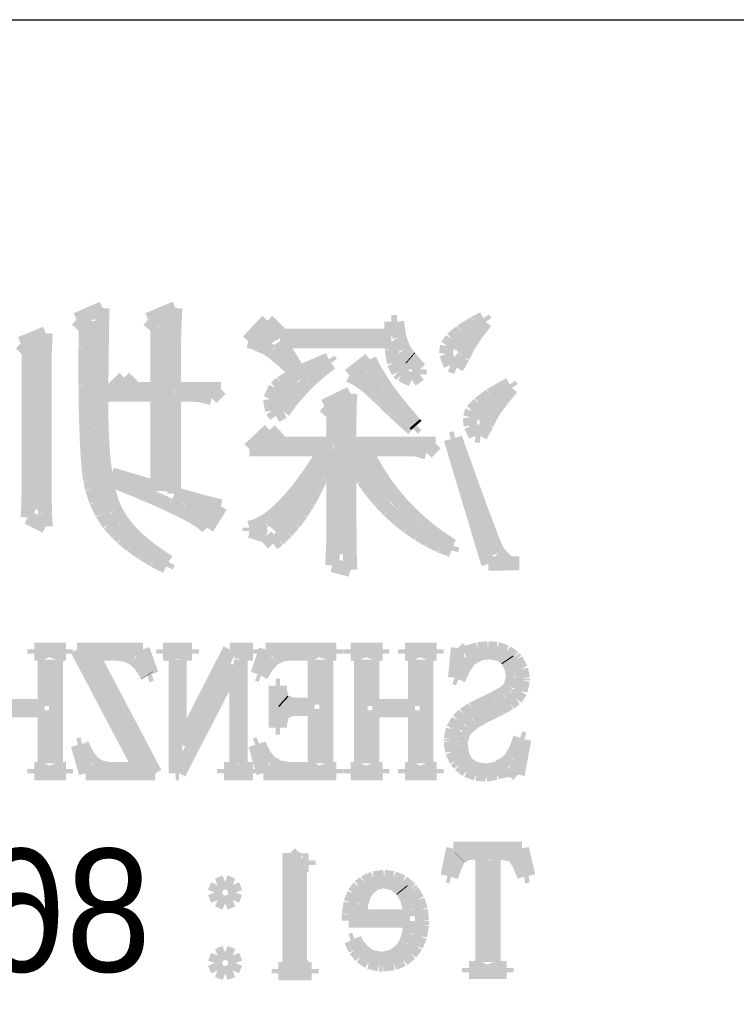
# Model space of a CAD drawing. Extents: x -19 to 391, y -43 to 244.
# Tile 8 of 34: x 7.58 to 12.83, y -34.89 to -27.68. Entities that reach past the tile are written whole.
import ezdxf

# ---------------------------------------------------------------- set-up
doc = ezdxf.new("R2010")
doc.units = 0
doc.layers.add('BOARD_GEOMETRY_SILKSCREEN_B', color=1, linetype='CONTINUOUS')

msp = doc.modelspace()

# ---------------------------------------------------------------- linework, layer by layer
at = {"layer": 'BOARD_GEOMETRY_SILKSCREEN_B'}
msp.add_lwpolyline([(-14.05001, -27.67965), (38.450012, -27.67965), (38.450012, -38.179756)], dxfattribs=at)
for points, const_width in [([(8.18388, -29.792168), (7.992364, -29.875988)], 0.1016), ([(8.181594, -29.87167), (8.18388, -29.792168)], 0.1016), ([(8.716772, -29.792168), (8.516874, -29.875988)], 0.1016), ([(8.711692, -29.911294), (8.716772, -29.792168)], 0.1016), ([(7.992364, -29.875988), (8.058912, -29.934154)], 0.1016), ([(8.121904, -29.886656), (8.099298, -30.668468)], 0.127), ([(8.179308, -29.955998), (8.181594, -29.87167)], 0.1016), ([(8.516874, -29.875988), (8.583676, -29.934154)], 0.1016), ([(8.659114, -29.859986), (8.6233, -31.133288)], 0.127), ([(9.391396, -29.883862), (9.249664, -30.034992)], 0.1016), ([(9.4996, -29.99359), (9.391396, -29.883862)], 0.1016), ([(10.340594, -29.892498), (10.299192, -29.892498)], 0.1016), ([(10.299192, -29.892498), (10.299192, -29.99359)], 0.1016), ([(10.358374, -30.009084), (10.340594, -29.892498)], 0.1016), ([(10.907014, -29.902658), (10.808208, -29.963364)], 0.1016), ([(10.973308, -29.867352), (10.907014, -29.902658)], 0.1016), ([(10.920476, -29.982668), (10.990326, -29.892498)], 0.1016), ([(10.990326, -29.892498), (10.973308, -29.867352)], 0.1016), ([(7.767574, -29.976572), (7.584186, -30.051756)], 0.1016), ([(7.76224, -30.075886), (7.767574, -29.976572)], 0.1016), ([(8.058912, -29.934154), (8.057896, -30.080966)], 0.1016), ([(8.1788, -30.04439), (8.179308, -29.955998)], 0.1016), ([(8.583676, -29.934154), (8.583676, -30.38475)], 0.1016), ([(8.70839, -30.005782), (8.711692, -29.911294)], 0.1016), ([(9.386316, -29.962856), (9.439402, -30.03677)], 0.127), ([(10.808208, -29.963364), (10.741406, -30.018482)], 0.1016), ([(10.84834, -29.985462), (10.776712, -30.103572)], 0.127), ([(7.584186, -30.051756), (7.642606, -30.109668)], 0.1016), ([(7.688834, -30.050994), (7.705598, -31.26867)], 0.127), ([(8.17753, -30.137862), (8.1788, -30.04439)], 0.1016), ([(8.70839, -30.38475), (8.70839, -30.005782)], 0.1016), ([(9.249664, -30.034992), (9.289288, -30.043374)], 0.1016), ([(9.289288, -30.043374), (9.383014, -30.085284)], 0.1016), ([(9.607804, -30.23489), (9.48309, -30.034992)], 0.1016), ([(9.48309, -30.034992), (10.299192, -30.034992)], 0.1016), ([(10.299192, -29.99359), (9.4996, -29.99359)], 0.1016), ([(10.299192, -30.034992), (10.301224, -30.093158)], 0.1016), ([(10.390632, -30.09646), (10.358374, -30.009084)], 0.1016), ([(10.741406, -30.018482), (10.707116, -30.068266)], 0.1016), ([(10.866374, -30.064964), (10.920476, -29.982668)], 0.1016), ([(7.642606, -30.109668), (7.642606, -31.101284)], 0.1016), ([(7.759192, -30.172152), (7.76224, -30.075886)], 0.1016), ([(8.057896, -30.080966), (8.057896, -30.359096)], 0.1016), ([(9.383014, -30.085284), (9.42467, -30.111192)], 0.1016), ([(9.42467, -30.111192), (9.496298, -30.169358)], 0.1016), ([(10.301224, -30.093158), (10.316718, -30.19425)], 0.1016), ([(10.367518, -30.127194), (10.436606, -30.239462)], 0.127), ([(10.436098, -30.155896), (10.390632, -30.09646)], 0.1016), ([(10.707116, -30.068266), (10.698988, -30.127702)], 0.1016), ([(10.829036, -30.137862), (10.866374, -30.064964)], 0.1016), ([(7.759192, -31.109158), (7.759192, -30.172152)], 0.1016), ([(8.176514, -30.236668), (8.17753, -30.137862)], 0.1016), ([(9.496298, -30.169358), (9.582912, -30.251654)], 0.1016), ([(9.840976, -30.168596), (9.758934, -30.202886)], 0.1016), ([(9.777476, -30.255464), (9.85774, -30.193488)], 0.1016), ([(9.85774, -30.193488), (9.840976, -30.168596)], 0.1016), ([(10.140696, -30.168596), (9.99109, -30.285182)], 0.1016), ([(10.169906, -30.230572), (10.140696, -30.168596)], 0.1016), ([(10.316718, -30.19425), (10.348976, -30.259782)], 0.1016), ([(10.44067, -30.15996), (10.436098, -30.155896)], 0.1016), ([(10.508996, -30.23997), (10.44067, -30.15996)], 0.1016), ([(10.698988, -30.127702), (10.732008, -30.209998)], 0.1016), ([(10.777982, -30.22727), (10.823702, -30.151578)], 0.1016), ([(10.823702, -30.151578), (10.829036, -30.137862)], 0.1016), ([(8.175498, -30.341062), (8.176514, -30.236668)], 0.1016), ([(9.645396, -30.253686), (9.555988, -30.300168)], 0.1016), ([(9.582912, -30.251654), (9.607804, -30.23489)], 0.1016), ([(9.758934, -30.202886), (9.645396, -30.253686)], 0.1016), ([(9.704578, -30.318964), (9.777476, -30.255464)], 0.1016), ([(10.11682, -30.255972), (10.17143, -30.359096)], 0.127), ([(10.2108, -30.299152), (10.169906, -30.230572)], 0.1016), ([(10.348976, -30.259782), (10.37209, -30.280356)], 0.1016), ([(10.507218, -30.2768), (10.508996, -30.23997)], 0.1016), ([(10.732008, -30.209998), (10.777982, -30.22727)], 0.1016), ([(8.175498, -30.601158), (8.175498, -30.341062)], 0.1016), ([(8.342122, -30.301692), (8.2169, -30.426152)], 0.1016), ([(8.425434, -30.38475), (8.342122, -30.301692)], 0.1016), ([(9.601962, -30.321758), (9.476232, -30.440884), (9.45388, -30.50667)], 0.127), ([(9.490202, -30.341062), (9.449308, -30.376368)], 0.1016), ([(9.555988, -30.300168), (9.490202, -30.341062)], 0.1016), ([(9.641078, -30.38475), (9.704578, -30.318964)], 0.1016), ([(9.99109, -30.285182), (10.046208, -30.31109)], 0.1016), ([(10.046208, -30.31109), (10.1219, -30.365192)], 0.1016), ([(10.259568, -30.375352), (10.2108, -30.299152)], 0.1016), ([(10.37209, -30.280356), (10.448798, -30.318202)], 0.1016), ([(10.448798, -30.318202), (10.507218, -30.2768)], 0.1016), ([(8.057896, -30.359096), (8.058912, -30.48127)], 0.1016), ([(8.583676, -30.38475), (8.425434, -30.38475)], 0.1016), ([(9.05002, -30.38475), (8.70839, -30.38475)], 0.1016), ([(8.983218, -30.451552), (9.05002, -30.38475)], 0.1016), ([(9.449308, -30.376368), (9.410192, -30.457902)], 0.1016), ([(9.568434, -30.468062), (9.641078, -30.38475)], 0.1016), ([(10.1219, -30.365192), (10.207498, -30.44317)], 0.1016), ([(10.32002, -30.456886), (10.259568, -30.375352)], 0.1016), ([(11.141202, -30.363668), (11.024616, -30.43047)], 0.1016), ([(11.106912, -30.466284), (11.181842, -30.376368)], 0.1016), ([(11.165078, -30.351476), (11.141202, -30.363668)], 0.1016), ([(11.181842, -30.376368), (11.165078, -30.351476)], 0.1016), ([(8.058912, -30.48127), (8.061706, -30.5943)], 0.1016), ([(8.2169, -30.426152), (8.583676, -30.426152)], 0.1016), ([(8.583676, -30.426152), (8.583676, -31.109158)], 0.1016), ([(8.70839, -31.151068), (8.70839, -30.426152)], 0.1016), ([(8.70839, -30.426152), (8.816594, -30.426152)], 0.1016), ([(8.816594, -30.426152), (8.891778, -30.43047)], 0.1016), ([(8.891778, -30.43047), (8.983218, -30.451552)], 0.1016), ([(9.410192, -30.457902), (9.42467, -30.542992)], 0.1016), ([(9.516364, -30.539182), (9.568434, -30.468062)], 0.1016), ([(9.999218, -30.41777), (9.807702, -30.509464)], 0.1016), ([(9.938004, -30.498796), (9.949434, -31.595568)], 0.127), ([(9.9949, -30.492192), (9.999218, -30.41777)], 0.1016), ([(10.207498, -30.44317), (10.245598, -30.48127)], 0.1016), ([(10.245598, -30.48127), (10.318496, -30.551374)], 0.1016), ([(10.390632, -30.543754), (10.32002, -30.456886)], 0.1016), ([(11.019028, -30.496764), (10.94994, -30.6197)], 0.127), ([(11.024616, -30.43047), (10.940288, -30.492192)], 0.1016), ([(11.048492, -30.547056), (11.106912, -30.466284)], 0.1016), ([(9.42467, -30.542992), (9.452864, -30.5816)], 0.1016), ([(9.452864, -30.5816), (9.507982, -30.551374)], 0.1016), ([(9.507982, -30.551374), (9.516364, -30.539182)], 0.1016), ([(9.807702, -30.509464), (9.873996, -30.568392)], 0.1016), ([(9.993122, -30.583886), (9.9949, -30.492192)], 0.1016), ([(10.318496, -30.551374), (10.389616, -30.616652)], 0.1016), ([(10.470896, -30.637988), (10.390632, -30.543754)], 0.1016), ([(10.889996, -30.54477), (10.87374, -30.593284)], 0.1016), ([(10.940288, -30.492192), (10.889996, -30.54477)], 0.1016), ([(11.009122, -30.619192), (11.048492, -30.547056)], 0.1016), ([(8.061706, -30.5943), (8.065008, -30.69717)], 0.1016), ([(8.179308, -30.73146), (8.175498, -30.601158)], 0.1016), ([(9.873996, -30.568392), (9.873996, -30.7848)], 0.1016), ([(9.99109, -30.690566), (9.993122, -30.583886)], 0.1016), ([(10.389616, -30.616652), (10.457434, -30.676596)], 0.1016), ([(10.87374, -30.593284), (10.879074, -30.654498)], 0.1016), ([(10.998708, -30.643068), (11.009122, -30.619192)], 0.1016), ([(8.065008, -30.69717), (8.06831, -30.788356)], 0.1016), ([(8.116316, -30.674056), (8.238236, -31.274258)], 0.127), ([(9.407906, -30.68447), (9.2583, -30.826202)], 0.1016), ([(9.4996, -30.7848), (9.407906, -30.68447)], 0.1016), ([(9.99109, -30.7848), (9.99109, -30.690566)], 0.1016), ([(10.457434, -30.676596), (10.482326, -30.651196)], 0.1016), ([(10.482326, -30.651196), (10.470896, -30.637988)], 0.1016), ([(10.879074, -30.654498), (10.915396, -30.725872)], 0.1016), ([(10.951718, -30.729682), (10.998708, -30.643068)], 0.1016), ([(8.186928, -30.850078), (8.179308, -30.73146)], 0.1016), ([(9.426194, -30.773878), (9.386316, -30.780482)], 0.127), ([(10.767314, -30.743398), (10.73404, -30.75178)], 0.1016), ([(10.73404, -30.75178), (10.73912, -30.76956)], 0.1016), ([(10.73912, -30.76956), (10.785602, -30.926786)], 0.1016), ([(10.824464, -30.902656), (10.767314, -30.743398)], 0.1016), ([(10.915396, -30.725872), (10.951718, -30.729682)], 0.1016), ([(8.06831, -30.788356), (8.07339, -30.86989)], 0.1016), ([(9.2583, -30.826202), (9.816084, -30.826202)], 0.1016), ([(9.873996, -30.7848), (9.4996, -30.7848)], 0.1016), ([(9.816084, -30.826202), (9.768078, -30.903164)], 0.1016), ([(9.821164, -30.934152), (9.85774, -30.826202)], 0.1016), ([(9.85774, -30.826202), (9.873996, -30.826202)], 0.1016), ([(9.873996, -30.826202), (9.873996, -31.384494)], 0.1016), ([(10.623804, -30.7848), (9.99109, -30.7848)], 0.1016), ([(10.029698, -30.825694), (10.277602, -31.219394)], 0.127), ([(10.154412, -30.914594), (10.107676, -30.826202)], 0.1016), ([(10.107676, -30.826202), (10.473944, -30.826202)], 0.1016), ([(10.473944, -30.826202), (10.557002, -30.851094)], 0.1016), ([(10.557002, -30.851094), (10.623804, -30.7848)], 0.1016), ([(8.07339, -30.86989), (8.078724, -30.941772)], 0.1016), ([(8.198104, -30.958282), (8.186928, -30.850078)], 0.1016), ([(9.768078, -30.903164), (9.695434, -31.011368)], 0.1016), ([(9.99109, -31.174182), (9.99109, -30.884368)], 0.1016), ([(9.99109, -30.884368), (10.037826, -30.966664)], 0.1016), ([(10.204196, -30.998668), (10.154412, -30.914594)], 0.1016), ([(10.875518, -31.04515), (10.824464, -30.902656)], 0.1016), ([(8.078724, -30.941772), (8.085074, -31.00197)], 0.1016), ([(8.21309, -31.054294), (8.198104, -30.958282)], 0.1016), ([(9.781794, -31.035498), (9.821164, -30.934152)], 0.1016), ([(10.037826, -30.966664), (10.092944, -31.051754)], 0.1016), ([(10.785602, -30.926786), (10.828782, -31.070296)], 0.1016), ([(8.085074, -31.00197), (8.092186, -31.05277)], 0.1016), ([(8.092186, -31.05277), (8.100568, -31.092902)], 0.1016), ([(8.230616, -31.138368), (8.21309, -31.054294)], 0.1016), ([(8.250428, -31.00959), (8.2423, -31.050992)], 0.1016), ([(8.2423, -31.050992), (8.283702, -31.067756)], 0.1016), ([(8.583676, -31.109158), (8.250428, -31.00959)], 0.1016), ([(9.695434, -31.011368), (9.625584, -31.106872)], 0.1016), ([(9.738106, -31.12897), (9.781794, -31.035498)], 0.1016), ([(10.092944, -31.051754), (10.151364, -31.132272)], 0.1016), ([(10.258298, -31.080202), (10.204196, -30.998668)], 0.1016), ([(10.921238, -31.171388), (10.875518, -31.04515)], 0.1016), ([(7.64159, -31.12897), (7.639304, -31.222696)], 0.1016), ([(7.642606, -31.101284), (7.64159, -31.12897)], 0.1016), ([(7.760208, -31.195772), (7.759192, -31.109158)], 0.1016), ([(8.100568, -31.092902), (8.105394, -31.115254)], 0.1016), ([(8.105394, -31.115254), (8.13689, -31.211266)], 0.1016), ([(8.283702, -31.067756), (8.43153, -31.127954)], 0.1016), ([(8.43153, -31.127954), (8.560308, -31.183072)], 0.1016), ([(9.712706, -31.084266), (9.416796, -31.397956)], 0.127), ([(9.625584, -31.106872), (9.55802, -31.188152)], 0.1016), ([(9.691116, -31.215584), (9.738106, -31.12897)], 0.1016), ([(10.151364, -31.132272), (10.213594, -31.206186)], 0.1016), ([(10.315702, -31.156402), (10.258298, -31.080202)], 0.1016), ([(10.828782, -31.070296), (10.867136, -31.198058)], 0.1016), ([(7.76224, -31.293562), (7.760208, -31.195772)], 0.1016), ([(8.252206, -31.211266), (8.230616, -31.138368)], 0.1016), ([(8.560308, -31.183072), (8.670798, -31.232856)], 0.1016), ([(8.800084, -31.177992), (8.70839, -31.151068)], 0.1016), ([(8.89381, -31.204154), (8.800084, -31.177992)], 0.1016), ([(8.988298, -31.228284), (8.89381, -31.204154)], 0.1016), ([(9.55802, -31.188152), (9.492996, -31.257494)], 0.1016), ([(9.992106, -31.296356), (9.99109, -31.174182)], 0.1016), ([(10.213594, -31.206186), (10.278364, -31.274766)], 0.1016), ([(10.37717, -31.2293), (10.315702, -31.156402)], 0.1016), ([(10.867136, -31.198058), (10.90168, -31.312866)], 0.1016), ([(10.960608, -31.280354), (10.921238, -31.171388)], 0.1016), ([(7.639304, -31.222696), (7.634224, -31.325566)], 0.1016), ([(8.13689, -31.211266), (8.1788, -31.297372)], 0.1016), ([(8.277606, -31.272988), (8.252206, -31.211266)], 0.1016), ([(8.283702, -31.284164), (8.277606, -31.272988)], 0.1016), ([(8.670798, -31.232856), (8.763508, -31.278068)], 0.1016), ([(8.763508, -31.278068), (8.837676, -31.316168)], 0.1016), ([(8.965692, -31.304484), (8.784336, -31.23819)], 0.127), ([(8.949944, -31.40075), (9.05002, -31.242254)], 0.1016), ([(9.05002, -31.242254), (8.988298, -31.228284)], 0.1016), ([(9.492996, -31.257494), (9.43102, -31.313374)], 0.1016), ([(9.641078, -31.294578), (9.691116, -31.215584)], 0.1016), ([(10.278364, -31.274766), (10.346944, -31.33725)], 0.1016), ([(10.442702, -31.296356), (10.37717, -31.2293)], 0.1016), ([(7.634224, -31.325566), (7.767574, -31.392368)], 0.1016), ([(7.767574, -31.392368), (7.76224, -31.293562)], 0.1016), ([(8.1788, -31.297372), (8.2296, -31.375096)], 0.1016), ([(8.325104, -31.352998), (8.283702, -31.284164)], 0.1016), ([(8.837676, -31.316168), (8.892794, -31.349696)], 0.1016), ([(8.892794, -31.349696), (8.930386, -31.37789)], 0.1016), ([(9.43102, -31.313374), (9.370568, -31.3563)], 0.1016), ([(9.588246, -31.36646), (9.641078, -31.294578)], 0.1016), ([(9.993122, -31.404052), (9.992106, -31.296356)], 0.1016), ([(10.346944, -31.33725), (10.418826, -31.394654)], 0.1016), ([(10.511536, -31.360872), (10.442702, -31.296356)], 0.1016), ([(10.90168, -31.312866), (10.931398, -31.413196)], 0.1016), ([(10.996168, -31.373064), (10.960608, -31.280354)], 0.1016), ([(8.2296, -31.375096), (8.292084, -31.442152)], 0.1016), ([(8.378444, -31.4198), (8.325104, -31.352998)], 0.1016), ([(8.443976, -31.486094), (8.378444, -31.4198)], 0.1016), ([(8.930386, -31.37789), (8.949944, -31.40075)], 0.1016), ([(9.313164, -31.385256), (9.2583, -31.40075)], 0.1016), ([(9.2583, -31.40075), (9.2583, -31.425896)], 0.1016), ([(9.370568, -31.3563), (9.313164, -31.385256)], 0.1016), ([(9.531604, -31.42996), (9.588246, -31.36646)], 0.1016), ([(9.873996, -31.384494), (9.873488, -31.477966)], 0.1016), ([(9.994138, -31.49727), (9.993122, -31.404052)], 0.1016), ([(10.418826, -31.394654), (10.494772, -31.44647)], 0.1016), ([(10.584434, -31.421578), (10.511536, -31.360872)], 0.1016), ([(10.66038, -31.477966), (10.584434, -31.421578)], 0.1016), ([(10.931398, -31.413196), (10.956798, -31.498286)], 0.1016), ([(11.025378, -31.45028), (10.996168, -31.373064)], 0.1016), ([(8.292084, -31.442152), (8.323326, -31.473902)], 0.1016), ([(8.323326, -31.473902), (8.394192, -31.532068)], 0.1016), ([(8.521192, -31.550356), (8.443976, -31.486094)], 0.1016), ([(9.2583, -31.425896), (9.284208, -31.42996)], 0.1016), ([(9.284208, -31.42996), (9.380982, -31.461964)], 0.1016), ([(9.380982, -31.461964), (9.432798, -31.51759)], 0.1016), ([(9.432798, -31.51759), (9.471406, -31.486856)], 0.1016), ([(9.471406, -31.486856), (9.531604, -31.42996)], 0.1016), ([(9.873488, -31.477966), (9.870186, -31.575756)], 0.1016), ([(10.494772, -31.44647), (10.572496, -31.492698)], 0.1016), ([(10.572496, -31.492698), (10.655046, -31.533084)], 0.1016), ([(10.74039, -31.529782), (10.66038, -31.477966)], 0.1016), ([(11.049, -31.510986), (11.025378, -31.45028)], 0.1016), ([(8.394192, -31.532068), (8.47217, -31.587186)], 0.1016), ([(8.609584, -31.613856), (8.521192, -31.550356)], 0.1016), ([(9.9949, -31.576772), (9.994138, -31.49727)], 0.1016), ([(10.655046, -31.533084), (10.74039, -31.567374)], 0.1016), ([(10.748772, -31.5341), (10.74039, -31.529782)], 0.1016), ([(10.74039, -31.567374), (10.748772, -31.5341)], 0.1016), ([(10.956798, -31.498286), (10.978642, -31.567882)], 0.1016), ([(10.978642, -31.567882), (10.994898, -31.62427)], 0.1016), ([(11.067796, -31.55315), (11.049, -31.510986)], 0.1016), ([(11.081766, -31.580074), (11.067796, -31.55315)], 0.1016), ([(8.47217, -31.587186), (8.557514, -31.638494)], 0.1016), ([(8.557514, -31.638494), (8.650224, -31.684976)], 0.1016), ([(8.666988, -31.651702), (8.609584, -31.613856)], 0.1016), ([(9.870186, -31.575756), (9.866122, -31.676594)], 0.1016), ([(9.99617, -31.641288), (9.9949, -31.576772)], 0.1016), ([(10.994898, -31.62427), (11.008868, -31.665672)], 0.1016), ([(11.083798, -31.5849), (11.081766, -31.580074)], 0.1016), ([(11.15441, -31.657798), (11.083798, -31.5849)], 0.1016), ([(8.650224, -31.684976), (8.666988, -31.651702)], 0.1016), ([(9.866122, -31.676594), (9.999218, -31.709868)], 0.1016), ([(9.998202, -31.691072), (9.99617, -31.641288)], 0.1016), ([(9.999218, -31.709868), (9.998202, -31.691072)], 0.1016), ([(11.008868, -31.665672), (11.236706, -31.661354)], 0.1016), ([(11.166602, -31.659576), (11.15441, -31.657798)], 0.1016), ([(11.236706, -31.661354), (11.166602, -31.659576)], 0.1016), ([(10.786364, -32.282384), (10.76452, -32.499046)], 0.1016), ([(10.812272, -32.308546), (10.786364, -32.282384)], 0.1016), ([(11.007598, -32.282384), (10.931906, -32.290766)], 0.1016), ([(11.072622, -32.287464), (11.007598, -32.282384)], 0.1016), ([(11.142218, -32.310578), (11.072622, -32.287464)], 0.1016), ([(7.916418, -32.292798), (7.683246, -32.292798)], 0.1016), ([(7.683246, -32.292798), (7.683246, -32.324294)], 0.1016), ([(7.683246, -32.324294), (7.70509, -32.324294)], 0.1016), ([(7.70509, -32.324294), (7.741412, -32.334454)], 0.1016), ([(7.741412, -32.334454), (7.758176, -32.366458)], 0.1016), ([(7.841996, -32.366458), (7.852918, -32.334454)], 0.1016), ([(7.852918, -32.334454), (7.89559, -32.324294)], 0.1016), ([(7.89559, -32.324294), (7.916418, -32.324294)], 0.1016), ([(7.916418, -32.324294), (7.916418, -32.292798)], 0.1016), ([(8.47852, -32.292798), (7.996428, -32.292798)], 0.1016), ([(7.996428, -32.292798), (8.457692, -33.168082)], 0.1016), ([(8.107934, -32.324294), (8.2931, -32.324294)], 0.1016), ([(8.568944, -33.199578), (8.107934, -32.324294)], 0.1016), ([(8.2931, -32.324294), (8.3693, -32.337756)], 0.1016), ([(8.3693, -32.337756), (8.41502, -32.361378)], 0.1016), ([(8.41502, -32.361378), (8.464804, -32.412686)], 0.1016), ([(8.543036, -32.472884), (8.47852, -32.292798)], 0.1016), ([(8.839708, -32.292798), (8.627364, -32.292798)], 0.1016), ([(8.627364, -32.292798), (8.627364, -32.324294)], 0.1016), ([(8.627364, -32.324294), (8.670036, -32.324294)], 0.1016), ([(8.670036, -32.324294), (8.701278, -32.334454)], 0.1016), ([(8.701278, -32.334454), (8.717788, -32.366458)], 0.1016), ([(8.74903, -32.366458), (8.759444, -32.334454)], 0.1016), ([(9.115298, -32.292798), (8.759444, -32.98698)], 0.1016), ([(8.759444, -32.334454), (8.797036, -32.324294)], 0.1016), ([(8.797036, -32.324294), (8.839708, -32.324294)], 0.1016), ([(8.839708, -32.324294), (8.839708, -32.292798)], 0.1016), ([(9.285224, -32.292798), (9.115298, -32.292798)], 0.1016), ([(9.1948, -32.366458), (9.204706, -32.334454)], 0.1016), ([(9.204706, -32.334454), (9.247886, -32.324294)], 0.1016), ([(9.247886, -32.324294), (9.285224, -32.324294)], 0.1016), ([(9.285224, -32.324294), (9.285224, -32.292798)], 0.1016), ([(9.377426, -32.292798), (9.319006, -32.472884)], 0.1016), ([(9.896602, -32.292798), (9.377426, -32.292798)], 0.1016), ([(9.388602, -32.412686), (9.435592, -32.361378)], 0.1016), ([(9.435592, -32.361378), (9.502902, -32.328358)], 0.1016), ([(9.502902, -32.328358), (9.541764, -32.324294)], 0.1016), ([(9.541764, -32.324294), (9.689592, -32.324294)], 0.1016), ([(9.689592, -32.324294), (9.721596, -32.334454)], 0.1016), ([(9.721596, -32.334454), (9.737598, -32.366458)], 0.1016), ([(9.822942, -32.366458), (9.833102, -32.334454)], 0.1016), ([(9.833102, -32.334454), (9.869678, -32.324294)], 0.1016), ([(9.869678, -32.324294), (9.896602, -32.324294)], 0.1016), ([(9.896602, -32.324294), (9.896602, -32.292798)], 0.1016), ([(10.234676, -32.292798), (10.000996, -32.292798)], 0.1016), ([(10.000996, -32.292798), (10.000996, -32.324294)], 0.1016), ([(10.000996, -32.324294), (10.022078, -32.324294)], 0.1016), ([(10.022078, -32.324294), (10.05967, -32.334454)], 0.1016), ([(10.05967, -32.334454), (10.075164, -32.366458)], 0.1016), ([(10.159492, -32.366458), (10.171176, -32.334454)], 0.1016), ([(10.171176, -32.334454), (10.212578, -32.324294)], 0.1016), ([(10.212578, -32.324294), (10.234676, -32.324294)], 0.1016), ([(10.234676, -32.324294), (10.234676, -32.292798)], 0.1016), ([(10.632186, -32.292798), (10.399014, -32.292798)], 0.1016), ([(10.399014, -32.292798), (10.399014, -32.324294)], 0.1016), ([(10.399014, -32.324294), (10.419842, -32.324294)], 0.1016), ([(10.419842, -32.324294), (10.457434, -32.334454)], 0.1016), ([(10.457434, -32.334454), (10.472928, -32.366458)], 0.1016), ([(10.557002, -32.366458), (10.568686, -32.334454)], 0.1016), ([(10.568686, -32.334454), (10.610342, -32.324294)], 0.1016), ([(10.610342, -32.324294), (10.632186, -32.324294)], 0.1016), ([(10.632186, -32.324294), (10.632186, -32.292798)], 0.1016), ([(10.838434, -32.31896), (10.812272, -32.308546)], 0.1016), ([(10.90803, -32.297878), (10.838434, -32.31896)], 0.1016), ([(10.870692, -32.36976), (10.886186, -32.356298)], 0.1016), ([(10.886186, -32.356298), (10.951718, -32.321754)], 0.1016), ([(10.931906, -32.290766), (10.90803, -32.297878)], 0.1016), ([(10.951718, -32.321754), (11.014202, -32.31388)], 0.1016), ([(11.014202, -32.31388), (11.095482, -32.327342)], 0.1016), ([(11.095482, -32.327342), (11.147298, -32.365696)], 0.1016), ([(11.199622, -32.350964), (11.142218, -32.310578)], 0.1016), ([(11.213084, -32.366458), (11.199622, -32.350964)], 0.1016), ([(7.758176, -32.366458), (7.758176, -32.706056)], 0.1016), ([(7.841996, -33.125664), (7.841996, -32.366458)], 0.1016), ([(8.464804, -32.412686), (8.509508, -32.481266)], 0.1016), ([(8.717788, -32.366458), (8.717788, -33.199578)], 0.1016), ([(8.743696, -33.199578), (9.151874, -32.409384)], 0.1016), ([(8.74903, -32.98698), (8.74903, -32.366458)], 0.1016), ([(9.151874, -32.409384), (9.163304, -32.409384)], 0.1016), ([(9.163304, -32.409384), (9.163304, -33.125664)], 0.1016), ([(9.1948, -33.125664), (9.1948, -32.366458)], 0.1016), ([(9.345168, -32.483298), (9.388602, -32.412686)], 0.1016), ([(9.737598, -32.366458), (9.737598, -32.695896)], 0.1016), ([(9.822942, -33.125664), (9.822942, -32.366458)], 0.1016), ([(10.075164, -32.366458), (10.075164, -33.125664)], 0.1016), ([(10.159492, -32.706056), (10.159492, -32.366458)], 0.1016), ([(10.472928, -32.366458), (10.472928, -32.706056)], 0.1016), ([(10.557002, -33.125664), (10.557002, -32.366458)], 0.1016), ([(10.791444, -32.510476), (10.831068, -32.426148)], 0.1016), ([(10.831068, -32.426148), (10.870692, -32.36976)], 0.1016), ([(11.147298, -32.365696), (11.151616, -32.372046)], 0.1016), ([(11.151616, -32.372046), (11.182604, -32.439356)], 0.1016), ([(11.250676, -32.435546), (11.213084, -32.366458)], 0.1016), ([(8.509508, -32.481266), (8.510778, -32.483298)], 0.1016), ([(8.510778, -32.483298), (8.543036, -32.472884)], 0.1016), ([(9.319006, -32.472884), (9.345168, -32.483298)], 0.1016), ([(10.76452, -32.499046), (10.791444, -32.510476)], 0.1016), ([(11.189208, -32.493458), (11.170412, -32.56788)], 0.1016), ([(11.182604, -32.439356), (11.189208, -32.493458)], 0.1016), ([(11.263122, -32.505396), (11.250676, -32.435546)], 0.1016), ([(11.263122, -32.519874), (11.263122, -32.505396)], 0.1016), ([(9.483598, -32.558482), (9.45134, -32.558482)], 0.1016), ([(9.45134, -32.558482), (9.45134, -32.865568)], 0.1016), ([(9.483598, -32.599884), (9.483598, -32.558482)], 0.1016), ([(11.170412, -32.56788), (11.156696, -32.58439)], 0.1016), ([(11.247374, -32.597852), (11.263122, -32.519874)], 0.1016), ([(9.504426, -32.66948), (9.483598, -32.599884)], 0.1016), ([(11.11631, -32.615378), (11.046206, -32.65424)], 0.1016), ([(11.156696, -32.58439), (11.11631, -32.615378)], 0.1016), ([(11.210036, -32.65297), (11.247374, -32.597852)], 0.1016), ([(7.758176, -32.706056), (7.44474, -32.706056)], 0.1016), ([(9.511792, -32.676084), (9.504426, -32.66948)], 0.1016), ([(9.58342, -32.695896), (9.511792, -32.676084)], 0.1016), ([(9.737598, -32.695896), (9.58342, -32.695896)], 0.1016), ([(10.472928, -32.706056), (10.159492, -32.706056)], 0.1016), ([(10.97153, -32.690562), (10.892536, -32.72917)], 0.1016), ([(11.046206, -32.65424), (10.97153, -32.690562)], 0.1016), ([(11.100308, -32.722566), (11.167364, -32.685482)], 0.1016), ([(11.167364, -32.685482), (11.210036, -32.65297)], 0.1016), ([(7.44474, -32.738568), (7.758176, -32.738568)], 0.1016), ([(7.758176, -32.738568), (7.758176, -33.125664)], 0.1016), ([(9.483598, -32.84474), (9.499092, -32.768794)], 0.1016), ([(9.499092, -32.768794), (9.504426, -32.759396)], 0.1016), ([(9.504426, -32.759396), (9.567926, -32.728154)], 0.1016), ([(9.567926, -32.728154), (9.737598, -32.728154)], 0.1016), ([(9.737598, -32.728154), (9.737598, -33.125664)], 0.1016), ([(10.159492, -33.125664), (10.159492, -32.738568)], 0.1016), ([(10.159492, -32.738568), (10.472928, -32.738568)], 0.1016), ([(10.472928, -32.738568), (10.472928, -33.125664)], 0.1016), ([(10.829798, -32.770572), (10.786364, -32.812482)], 0.1016), ([(10.892536, -32.72917), (10.829798, -32.770572)], 0.1016), ([(10.907014, -32.823658), (10.975594, -32.783272)], 0.1016), ([(10.975594, -32.783272), (11.014202, -32.764476)], 0.1016), ([(11.014202, -32.764476), (11.100308, -32.722566)], 0.1016), ([(9.45134, -32.865568), (9.483598, -32.865568)], 0.1016), ([(9.483598, -32.865568), (9.483598, -32.84474)], 0.1016), ([(10.786364, -32.812482), (10.748772, -32.875982)], 0.1016), ([(10.82802, -32.898842), (10.854944, -32.865568)], 0.1016), ([(10.854944, -32.865568), (10.907014, -32.823658)], 0.1016), ([(10.748772, -32.875982), (10.733278, -32.950658)], 0.1016), ([(10.807192, -32.966152), (10.82802, -32.898842)], 0.1016), ([(8.032496, -32.98698), (8.001508, -32.992568)], 0.1016), ([(8.001508, -32.992568), (8.059928, -33.199578)], 0.1016), ([(8.035036, -32.991298), (8.032496, -32.98698)], 0.1016), ([(8.070342, -33.067498), (8.035036, -32.991298)], 0.1016), ([(8.759444, -32.98698), (8.74903, -32.98698)], 0.1016), ([(9.32942, -32.982154), (9.302496, -32.992568)], 0.1016), ([(9.302496, -32.992568), (9.360408, -33.199578)], 0.1016), ([(9.333738, -32.995362), (9.32942, -32.982154)], 0.1016), ([(9.369044, -33.069276), (9.333738, -32.995362)], 0.1016), ([(10.733278, -32.950658), (10.733278, -32.966152)], 0.1016), ([(10.733278, -32.966152), (10.743692, -33.041082)], 0.1016), ([(10.807192, -32.985964), (10.807192, -32.966152)], 0.1016), ([(10.819638, -33.066482), (10.807192, -32.985964)], 0.1016), ([(11.242294, -32.940498), (11.212068, -33.024572)], 0.1016), ([(11.22553, -33.209992), (11.273536, -32.950658)], 0.1016), ([(11.273536, -32.950658), (11.242294, -32.940498)], 0.1016), ([(8.113014, -33.120584), (8.070342, -33.067498)], 0.1016), ([(9.413494, -33.120584), (9.369044, -33.069276)], 0.1016), ([(10.743692, -33.041082), (10.774934, -33.107884)], 0.1016), ([(10.849864, -33.125664), (10.819638, -33.066482)], 0.1016), ([(11.212068, -33.024572), (11.174476, -33.088072)], 0.1016), ([(7.758176, -33.125664), (7.741412, -33.156652)], 0.1016), ([(7.852918, -33.156652), (7.841996, -33.125664)], 0.1016), ([(8.158988, -33.151572), (8.113014, -33.120584)], 0.1016), ([(8.2296, -33.168082), (8.158988, -33.151572)], 0.1016), ([(9.163304, -33.125664), (9.146794, -33.156652)], 0.1016), ([(9.204706, -33.156652), (9.1948, -33.125664)], 0.1016), ([(9.476232, -33.15589), (9.413494, -33.120584)], 0.1016), ([(9.737598, -33.125664), (9.721596, -33.156652)], 0.1016), ([(9.833102, -33.156652), (9.822942, -33.125664)], 0.1016), ([(10.075164, -33.125664), (10.05967, -33.156652)], 0.1016), ([(10.171176, -33.156652), (10.159492, -33.125664)], 0.1016), ([(10.472928, -33.125664), (10.457434, -33.156652)], 0.1016), ([(10.568686, -33.156652), (10.557002, -33.125664)], 0.1016), ([(10.774934, -33.107884), (10.796778, -33.136078)], 0.1016), ([(10.796778, -33.136078), (10.851896, -33.17875)], 0.1016), ([(10.85088, -33.12668), (10.849864, -33.125664)], 0.1016), ([(10.909046, -33.165288), (10.85088, -33.12668)], 0.1016), ([(11.136122, -33.125664), (11.071098, -33.164272)], 0.1016), ([(11.174476, -33.088072), (11.136122, -33.125664)], 0.1016), ([(7.71017, -33.168082), (7.683246, -33.168082)], 0.1016), ([(7.683246, -33.168082), (7.683246, -33.199578)], 0.1016), ([(7.683246, -33.199578), (7.916418, -33.199578)], 0.1016), ([(7.741412, -33.156652), (7.71017, -33.168082)], 0.1016), ([(7.890002, -33.168082), (7.852918, -33.156652)], 0.1016), ([(7.916418, -33.168082), (7.890002, -33.168082)], 0.1016), ([(7.916418, -33.199578), (7.916418, -33.168082)], 0.1016), ([(8.059928, -33.199578), (8.568944, -33.199578)], 0.1016), ([(8.457692, -33.168082), (8.2296, -33.168082)], 0.1016), ([(8.717788, -33.199578), (8.743696, -33.199578)], 0.1016), ([(9.115298, -33.168082), (9.07288, -33.168082)], 0.1016), ([(9.07288, -33.168082), (9.07288, -33.199578)], 0.1016), ([(9.07288, -33.199578), (9.285224, -33.199578)], 0.1016), ([(9.146794, -33.156652), (9.115298, -33.168082)], 0.1016), ([(9.242298, -33.168082), (9.204706, -33.156652)], 0.1016), ([(9.285224, -33.168082), (9.242298, -33.168082)], 0.1016), ([(9.285224, -33.199578), (9.285224, -33.168082)], 0.1016), ([(9.360408, -33.199578), (9.896602, -33.199578)], 0.1016), ([(9.552178, -33.168082), (9.476232, -33.15589)], 0.1016), ([(9.689592, -33.168082), (9.552178, -33.168082)], 0.1016), ([(9.721596, -33.156652), (9.689592, -33.168082)], 0.1016), ([(9.864598, -33.168082), (9.833102, -33.156652)], 0.1016), ([(9.896602, -33.168082), (9.864598, -33.168082)], 0.1016), ([(9.896602, -33.199578), (9.896602, -33.168082)], 0.1016), ([(10.027412, -33.168082), (10.000996, -33.168082)], 0.1016), ([(10.000996, -33.168082), (10.000996, -33.199578)], 0.1016), ([(10.000996, -33.199578), (10.234676, -33.199578)], 0.1016), ([(10.05967, -33.156652), (10.027412, -33.168082)], 0.1016), ([(10.207498, -33.168082), (10.171176, -33.156652)], 0.1016), ([(10.234676, -33.168082), (10.207498, -33.168082)], 0.1016), ([(10.234676, -33.199578), (10.234676, -33.168082)], 0.1016), ([(10.425176, -33.168082), (10.399014, -33.168082)], 0.1016), ([(10.399014, -33.168082), (10.399014, -33.199578)], 0.1016), ([(10.399014, -33.199578), (10.632186, -33.199578)], 0.1016), ([(10.457434, -33.156652), (10.425176, -33.168082)], 0.1016), ([(10.605008, -33.168082), (10.568686, -33.156652)], 0.1016), ([(10.632186, -33.168082), (10.605008, -33.168082)], 0.1016), ([(10.632186, -33.199578), (10.632186, -33.168082)], 0.1016), ([(10.851896, -33.17875), (10.920476, -33.203896)], 0.1016), ([(10.987278, -33.17875), (10.909046, -33.165288)], 0.1016), ([(10.920476, -33.203896), (10.992104, -33.209992)], 0.1016), ([(10.997692, -33.17875), (10.987278, -33.17875)], 0.1016), ([(10.992104, -33.209992), (11.068304, -33.197546)], 0.1016), ([(11.071098, -33.164272), (10.997692, -33.17875)], 0.1016), ([(11.068304, -33.197546), (11.088116, -33.189164)], 0.1016), ([(11.088116, -33.189164), (11.16203, -33.17367)], 0.1016), ([(11.16203, -33.17367), (11.194288, -33.184084)], 0.1016), ([(11.194288, -33.184084), (11.22553, -33.209992)], 0.1016), ([(9.5504, -33.783778), (9.5504, -34.661348)], 0.1016), ([(9.600692, -33.83026), (9.55675, -33.783778)], 0.1016), ([(10.752074, -33.75025), (10.709402, -33.951164)], 0.1016), ([(11.25601, -33.75025), (10.752074, -33.75025)], 0.1016), ([(10.799826, -33.81375), (10.859262, -33.784794)], 0.1016), ([(10.859262, -33.784794), (10.900918, -33.782)], 0.1016), ([(10.900918, -33.782), (10.959084, -33.786572)], 0.1016), ([(10.959084, -33.786572), (10.964418, -33.839658)], 0.1016), ([(11.048746, -33.834578), (11.055096, -33.786572)], 0.1016), ([(11.055096, -33.786572), (11.096498, -33.782)], 0.1016), ([(11.096498, -33.782), (11.177778, -33.794954)], 0.1016), ([(11.177778, -33.794954), (11.19759, -33.80867)], 0.1016), ([(11.303762, -33.951164), (11.25601, -33.75025)], 0.1016), ([(9.632442, -33.871154), (9.576308, -33.882584)], 0.1016), ([(9.59231, -33.818576), (9.631934, -33.835594)], 0.1016), ([(9.630918, -33.83915), (9.630918, -34.633154)], 0.1016), ([(9.69391, -33.871154), (9.632442, -33.871154)], 0.1016), ([(9.649206, -33.83788), (9.69391, -33.83788)], 0.1016), ([(9.69391, -33.83788), (9.69391, -33.871154)], 0.1016), ([(10.736326, -33.956498), (10.772902, -33.863788)], 0.1016), ([(10.772902, -33.863788), (10.79881, -33.814766)], 0.1016), ([(10.79881, -33.814766), (10.799826, -33.81375)], 0.1016), ([(10.964418, -33.839658), (10.964418, -34.582862)], 0.1016), ([(11.048746, -34.582862), (11.048746, -33.834578)], 0.1016), ([(11.19759, -33.80867), (11.228832, -33.852358)], 0.1016), ([(11.228832, -33.852358), (11.265154, -33.936686)], 0.1016), ([(9.559798, -33.931098), (9.549384, -33.88106)], 0.1016), ([(11.265154, -33.936686), (11.271504, -33.956498)], 0.1016), ([(9.026144, -34.017458), (9.003538, -34.072576)], 0.1016), ([(9.081262, -33.99536), (9.026144, -34.017458)], 0.1016), ([(9.136634, -34.017458), (9.081262, -33.99536)], 0.1016), ([(9.15924, -34.072576), (9.136634, -34.017458)], 0.1016), ([(10.10031, -34.000186), (10.062718, -34.030158)], 0.1016), ([(10.169144, -33.967674), (10.10031, -34.000186)], 0.1016), ([(10.119106, -34.05759), (10.174224, -34.006282)], 0.1016), ([(10.246106, -33.95726), (10.169144, -33.967674)], 0.1016), ([(10.174224, -34.006282), (10.240772, -33.990788)], 0.1016), ([(10.240772, -33.990788), (10.316718, -34.006282)], 0.1016), ([(10.31367, -33.965896), (10.246106, -33.95726)], 0.1016), ([(10.381488, -33.994852), (10.31367, -33.965896)], 0.1016), ([(10.316718, -34.006282), (10.375138, -34.052256)], 0.1016), ([(10.44067, -34.047176), (10.381488, -33.994852)], 0.1016), ([(10.709402, -33.951164), (10.736326, -33.956498)], 0.1016), ([(11.271504, -33.956498), (11.303762, -33.951164)], 0.1016), ([(9.003538, -34.072576), (9.026144, -34.128456)], 0.1016), ([(9.136634, -34.128456), (9.15924, -34.072576)], 0.1016), ([(10.02538, -34.08045), (9.999218, -34.14776)], 0.1016), ([(10.062718, -34.030158), (10.02538, -34.08045)], 0.1016), ([(10.078466, -34.159444), (10.10031, -34.088578)], 0.1016), ([(10.10031, -34.088578), (10.119106, -34.05759)], 0.1016), ([(10.375138, -34.052256), (10.379456, -34.05759)], 0.1016), ([(10.379456, -34.05759), (10.414762, -34.12109)], 0.1016), ([(10.453116, -34.06267), (10.44067, -34.047176)], 0.1016), ([(10.49274, -34.12617), (10.453116, -34.06267)], 0.1016), ([(9.026144, -34.128456), (9.081262, -34.150554)], 0.1016), ([(9.081262, -34.150554), (9.136634, -34.128456)], 0.1016), ([(9.999218, -34.14776), (9.986772, -34.232342)], 0.1016), ([(10.074402, -34.247074), (10.078466, -34.159444)], 0.1016), ([(10.414762, -34.12109), (10.432542, -34.196782)], 0.1016), ([(10.5156, -34.199068), (10.49274, -34.12617)], 0.1016), ([(9.986772, -34.232342), (9.985756, -34.280348)], 0.1016), ([(10.432542, -34.196782), (10.43559, -34.247074)], 0.1016), ([(10.523982, -34.280348), (10.5156, -34.199068)], 0.1016), ([(9.985756, -34.280348), (10.43559, -34.280348)], 0.1016), ([(10.43559, -34.247074), (10.074402, -34.247074)], 0.1016), ([(10.43559, -34.280348), (10.428224, -34.37255)], 0.1016), ([(10.522966, -34.312352), (10.523982, -34.280348)], 0.1016), ([(10.428224, -34.37255), (10.40638, -34.44367)], 0.1016), ([(10.51052, -34.393378), (10.522966, -34.312352)], 0.1016), ([(10.029444, -34.413444), (10.00252, -34.423858)], 0.1016), ([(10.00252, -34.423858), (10.033762, -34.491676)], 0.1016), ([(10.050272, -34.455862), (10.029444, -34.413444)], 0.1016), ([(10.40638, -34.44367), (10.374122, -34.49066)], 0.1016), ([(10.482326, -34.462466), (10.51052, -34.393378)], 0.1016), ([(9.081262, -34.511742), (9.026144, -34.53384)], 0.1016), ([(9.136634, -34.53384), (9.081262, -34.511742)], 0.1016), ([(10.033762, -34.491676), (10.074402, -34.54146)], 0.1016), ([(10.102342, -34.513266), (10.050272, -34.455862)], 0.1016), ([(10.147046, -34.542476), (10.102342, -34.513266)], 0.1016), ([(10.374122, -34.49066), (10.315956, -34.537396)], 0.1016), ([(10.384536, -34.564574), (10.44067, -34.5186)], 0.1016), ([(10.44067, -34.5186), (10.482326, -34.462466)], 0.1016), ([(9.026144, -34.53384), (9.003538, -34.589974)], 0.1016), ([(9.003538, -34.589974), (9.026144, -34.645092)], 0.1016), ([(9.15924, -34.589974), (9.136634, -34.53384)], 0.1016), ([(9.136634, -34.645092), (9.15924, -34.589974)], 0.1016), ([(9.638538, -34.58845), (9.655048, -34.62147)], 0.1016), ([(10.074402, -34.54146), (10.1346, -34.582862)], 0.1016), ([(10.1346, -34.582862), (10.210546, -34.600896)], 0.1016), ([(10.224262, -34.55797), (10.147046, -34.542476)], 0.1016), ([(10.242042, -34.556954), (10.224262, -34.55797)], 0.1016), ([(10.235692, -34.601658), (10.315956, -34.59226)], 0.1016), ([(10.315956, -34.537396), (10.242042, -34.556954)], 0.1016), ([(10.315956, -34.59226), (10.384536, -34.564574)], 0.1016), ([(10.964418, -34.582862), (10.948924, -34.614358)], 0.1016), ([(11.060176, -34.614358), (11.048746, -34.582862)], 0.1016), ([(9.026144, -34.645092), (9.081262, -34.666682)], 0.1016), ([(9.081262, -34.666682), (9.136634, -34.645092)], 0.1016), ([(9.471914, -34.633154), (9.499854, -34.633154)], 0.1016), ([(9.471914, -34.666174), (9.471914, -34.633154)], 0.1016), ([(9.716516, -34.666174), (9.471914, -34.666174)], 0.1016), ([(9.499854, -34.633154), (9.538462, -34.62147)], 0.1016), ([(9.655048, -34.62147), (9.688322, -34.633154)], 0.1016), ([(9.688322, -34.633154), (9.716516, -34.633154)], 0.1016), ([(9.716516, -34.633154), (9.716516, -34.666174)], 0.1016), ([(10.210546, -34.600896), (10.235692, -34.601658)], 0.1016), ([(10.86866, -34.625788), (10.86866, -34.656776)], 0.1016), ([(10.916412, -34.625788), (10.86866, -34.625788)], 0.1016), ([(10.86866, -34.656776), (11.144504, -34.656776)], 0.1016), ([(10.948924, -34.614358), (10.916412, -34.625788)], 0.1016), ([(11.096498, -34.625788), (11.060176, -34.614358)], 0.1016), ([(11.144504, -34.625788), (11.096498, -34.625788)], 0.1016), ([(11.144504, -34.656776), (11.144504, -34.625788)], 0.1016)]:
    msp.add_lwpolyline(points, dxfattribs=dict(at, const_width=const_width))

# ---------------------------------------------------------------- texts
at = {"layer": 'BOARD_GEOMETRY_SILKSCREEN_B', "text_generation_flag": 2, "width": 0.927745}
msp.add_text('86-755-88852189', height=0.899922, dxfattribs=at).set_placement((8.536432, -34.652966))

doc.saveas('drawing.dxf')
